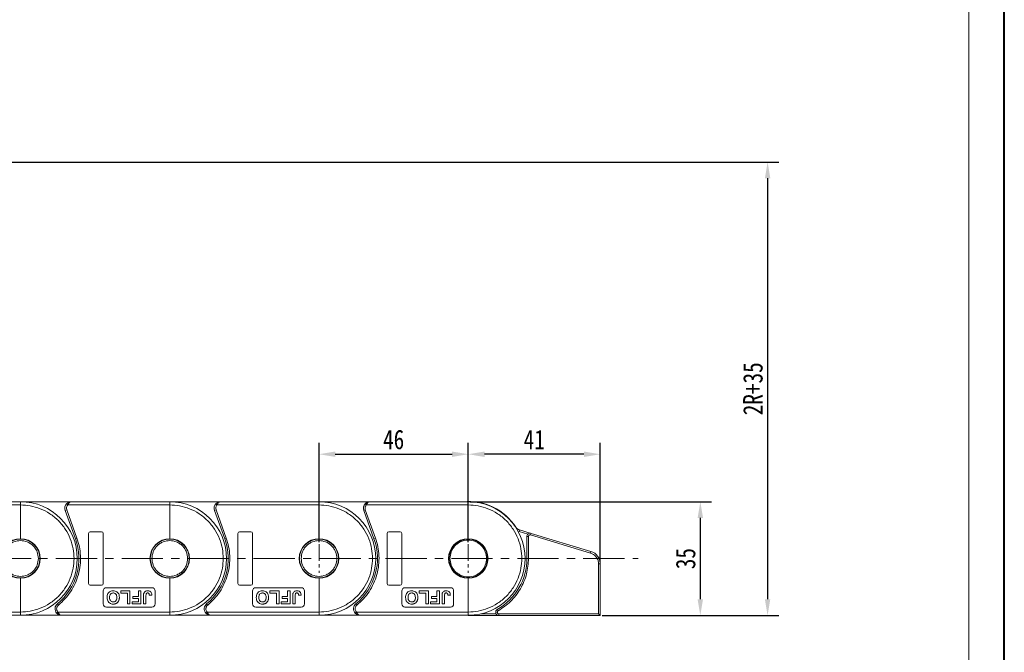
# Model space of a CAD drawing. Header units: millimetres. Extents: x 3199 to 4123, y -210 to 442.
# Tile 32 of 39: x 3818 to 4122, y 52 to 247. Entities that reach past the tile are written whole.
import ezdxf

# ---------------------------------------------------------------- set-up
doc = ezdxf.new("R2010")
doc.units = ezdxf.units.MM
doc.linetypes.add('CENTERX2', pattern=[20.32, 12.7, -2.54, 2.54, -2.54])
doc.styles.get("Standard").update_dxf_attribs({"font": '仿宋_GB2312.ttf', "width": 0.8})
doc.dimstyles.new('副本 ISO-25.1', dxfattribs={"dimtxt": 6, "dimasz": 5, "dimexe": 3.5, "dimexo": 0.625, "dimgap": 1.5, "dimtad": 1, "dimdsep": 46, "dimtxsty": 'Standard', "dimcen": 2.5, "dimadec": 0, "dimazin": 0, "dimtfac": 1, "dimtmove": 0, "dimatfit": 3, "dimfxl": 0, "dimarcsym": 0})

# ---------------------------------------------------------------- blocks, each defined once
blk = doc.blocks.new('*D1998')
at = {"color": 0, "lineweight": -2}
for p, q in [((3910.52, 85.65), (3910.52, 116.29)), ((3956.52, 85.65), (3956.52, 116.29)), ((3915.52, 112.79), (3951.52, 112.79))]:
    blk.add_line(p, q, dxfattribs=at)
at = {"color": 0, "lineweight": 9}
for points in [[(3915.52, 113.62), (3915.52, 111.95), (3910.52, 112.79)], [(3951.52, 113.62), (3951.52, 111.95), (3956.52, 112.79)]]:
    blk.add_solid(points, dxfattribs=at)
at = {"layer": 'Defpoints', "color": 0, "lineweight": 9}
for p in [(3956.52, 112.79), (3910.52, 85.03), (3956.52, 85.03)]:
    blk.add_point(p, dxfattribs=at)
at = {"color": 0, "lineweight": 9, "insert": (3933.52, 117.29), "char_height": 6, "attachment_point": 5}
blk.add_mtext('46', dxfattribs=at)
blk = doc.blocks.new('*D1985')
at = {"color": 0, "lineweight": -2}
for p, q in [((3956.52, 85.65), (3956.52, 116.29)), ((3997.18, 79.6), (3997.18, 116.29)), ((3992.18, 112.79), (3961.52, 112.79))]:
    blk.add_line(p, q, dxfattribs=at)
at = {"color": 0, "lineweight": 9}
for points in [[(3961.52, 113.62), (3961.52, 111.95), (3956.52, 112.79)], [(3992.18, 113.62), (3992.18, 111.95), (3997.18, 112.79)]]:
    blk.add_solid(points, dxfattribs=at)
at = {"layer": 'Defpoints', "color": 0, "lineweight": 9}
for p in [(3956.52, 112.79), (3956.52, 85.03), (3997.18, 78.98)]:
    blk.add_point(p, dxfattribs=at)
at = {"color": 0, "lineweight": 9, "insert": (3976.85, 117.29), "char_height": 6, "attachment_point": 5}
blk.add_mtext('41', dxfattribs=at)
blk = doc.blocks.new('*D1999')
at = {"color": 0, "lineweight": -2}
for p, q in [((3957.14, 98.16), (4031.53, 98.16)), ((4028.03, 93.16), (4028.03, 68.09)), ((3997.8, 63.09), (4031.53, 63.09))]:
    blk.add_line(p, q, dxfattribs=at)
at = {"color": 0, "lineweight": 9}
for points in [[(4027.2, 93.16), (4028.87, 93.16), (4028.03, 98.16)], [(4027.2, 68.09), (4028.87, 68.09), (4028.03, 63.09)]]:
    blk.add_solid(points, dxfattribs=at)
at = {"layer": 'Defpoints', "color": 0, "lineweight": 9}
for p in [(3956.52, 98.16), (3997.18, 63.09), (4028.03, 63.09)]:
    blk.add_point(p, dxfattribs=at)
at = {"color": 0, "lineweight": 9, "insert": (4023.53, 80.62), "char_height": 6, "attachment_point": 5, "rotation": 90}
blk.add_mtext('35', dxfattribs=at)
blk = doc.blocks.new('*D1986')
at = {"color": 0, "lineweight": -2}
for p, q in [((3728.32, 202.85), (4052.27, 202.85)), ((4048.77, 197.85), (4048.77, 68.09)), ((3997.8, 63.09), (4052.27, 63.09))]:
    blk.add_line(p, q, dxfattribs=at)
at = {"color": 0, "lineweight": 9}
for points in [[(4047.93, 197.85), (4049.6, 197.85), (4048.77, 202.85)], [(4047.93, 68.09), (4049.6, 68.09), (4048.77, 63.09)]]:
    blk.add_solid(points, dxfattribs=at)
at = {"layer": 'Defpoints', "color": 0, "lineweight": 9}
for p in [(3727.69, 202.85), (3997.18, 63.09), (4048.77, 63.09)]:
    blk.add_point(p, dxfattribs=at)
at = {"color": 0, "lineweight": 9, "insert": (4044.27, 132.97), "char_height": 6, "attachment_point": 5, "rotation": 90}
blk.add_mtext('2R+35', dxfattribs=at)

msp = doc.modelspace()

# ---------------------------------------------------------------- linework, layer by layer
at = {"color": 7, "lineweight": 40}
msp.add_line((4121.72, -210.452), (4121.72, 441.704), dxfattribs=at)
at = {"color": 7, "lineweight": 13}
msp.add_line((4110.741, -199.473), (4110.741, 430.725), dxfattribs=at)
at = {"color": 7, "linetype": 'Continuous', "lineweight": 15}
for p, q in [((3818.516, 98.157), (3811.015, 98.157)), ((3811.015, 97.157), (3818.516, 97.157)), ((3834.192, 98.157), (3818.516, 98.157)), ((3818.516, 97.157), (3818.516, 86.757)), ((3832.702, 97.49), (3833.074, 97.157)), ((3833.074, 97.157), (3864.516, 97.157)), ((3864.516, 98.157), (3834.192, 98.157)), ((3880.192, 98.157), (3864.516, 98.157)), ((3864.516, 97.157), (3864.516, 86.757)), ((3878.702, 97.49), (3879.074, 97.157)), ((3879.074, 97.157), (3910.516, 97.157)), ((3910.516, 98.157), (3880.192, 98.157)), ((3926.192, 98.157), (3910.516, 98.157)), ((3910.516, 97.157), (3910.516, 86.757)), ((3924.702, 97.49), (3925.074, 97.157)), ((3925.074, 97.157), (3956.516, 97.157)), ((3956.516, 98.157), (3926.192, 98.157)), ((3956.516, 97.157), (3956.516, 86.757)), ((3832.311, 95.479), (3832.781, 95.649)), ((3832.311, 95.479), (3835.452, 86.754)), ((3832.781, 95.649), (3832.692, 96.157)), ((3835.922, 86.924), (3832.781, 95.649)), ((3878.311, 95.479), (3878.781, 95.649)), ((3878.311, 95.479), (3881.452, 86.754)), ((3878.781, 95.649), (3878.692, 96.157)), ((3881.922, 86.924), (3878.781, 95.649)), ((3924.311, 95.479), (3924.781, 95.649)), ((3924.311, 95.479), (3927.452, 86.754)), ((3924.781, 95.649), (3924.692, 96.157)), ((3927.922, 86.924), (3924.781, 95.649)), ((3839.516, 88.407), (3839.516, 72.907)), ((3843.516, 88.907), (3840.016, 88.907)), ((3844.016, 72.907), (3844.016, 88.407)), ((3885.516, 88.407), (3885.516, 72.907)), ((3889.516, 88.907), (3886.016, 88.907)), ((3890.016, 72.907), (3890.016, 88.407)), ((3931.516, 88.407), (3931.516, 72.907)), ((3935.516, 88.907), (3932.016, 88.907)), ((3936.016, 72.907), (3936.016, 88.407)), ((3971.151, 90.252), (3971.209, 90.29)), ((3972.297, 89.477), (3972.152, 88.999)), ((3974.903, 88.168), (3972.152, 88.999)), ((3975.877, 88.396), (3972.297, 89.477)), ((3975.877, 88.396), (3975.732, 87.917)), ((3994.323, 82.824), (3975.877, 88.396)), ((3835.452, 86.754), (3835.922, 86.924)), ((3881.452, 86.754), (3881.922, 86.924)), ((3927.452, 86.754), (3927.922, 86.924)), ((3974.588, 87.439), (3974.588, 80.657)), ((3975.088, 87.439), (3974.588, 87.439)), ((3975.088, 87.439), (3975.088, 80.657)), ((3994.178, 82.346), (3975.732, 87.917)), ((3994.323, 82.824), (3994.178, 82.346)), ((3975.088, 80.657), (3974.588, 80.657)), ((3996.678, 78.98), (3996.678, 63.587)), ((3997.178, 78.98), (3996.678, 78.98)), ((3997.178, 63.087), (3997.178, 78.98)), ((3818.516, 74.557), (3818.516, 64.157)), ((3864.516, 74.557), (3864.516, 64.157)), ((3910.516, 74.557), (3910.516, 64.157)), ((3956.516, 74.557), (3956.516, 64.157)), ((3840.016, 72.407), (3843.516, 72.407)), ((3844.016, 70.657), (3844.016, 66.657)), ((3859.016, 71.657), (3845.016, 71.657)), ((3852.221, 70.657), (3849.401, 70.657)), ((3849.401, 70.657), (3849.401, 69.99)), ((3849.401, 69.99), (3851.452, 69.99)), ((3851.452, 69.99), (3851.452, 66.657)), ((3852.221, 66.657), (3852.221, 70.657)), ((3854.837, 70.657), (3854.837, 68.965)), ((3855.606, 70.657), (3854.837, 70.657)), ((3855.606, 66.657), (3855.606, 70.657)), ((3860.016, 66.657), (3860.016, 70.657)), ((3886.016, 72.407), (3889.516, 72.407)), ((3890.016, 70.657), (3890.016, 66.657)), ((3905.016, 71.657), (3891.016, 71.657)), ((3898.221, 70.657), (3895.401, 70.657)), ((3895.401, 70.657), (3895.401, 69.99)), ((3895.401, 69.99), (3897.452, 69.99)), ((3897.452, 69.99), (3897.452, 66.657)), ((3898.221, 66.657), (3898.221, 70.657)), ((3901.606, 70.657), (3900.837, 70.657)), ((3900.837, 70.657), (3900.837, 68.965)), ((3901.606, 66.657), (3901.606, 70.657)), ((3906.016, 66.657), (3906.016, 70.657)), ((3932.016, 72.407), (3935.516, 72.407)), ((3936.016, 70.657), (3936.016, 66.657)), ((3951.016, 71.657), (3937.016, 71.657)), ((3941.401, 70.657), (3941.401, 69.99)), ((3944.221, 70.657), (3941.401, 70.657)), ((3941.401, 69.99), (3943.452, 69.99)), ((3943.452, 69.99), (3943.452, 66.657)), ((3944.221, 66.657), (3944.221, 70.657)), ((3946.837, 70.657), (3946.837, 68.965)), ((3947.606, 70.657), (3946.837, 70.657)), ((3947.606, 66.657), (3947.606, 70.657)), ((3952.016, 66.657), (3952.016, 70.657)), ((3854.837, 67.323), (3852.888, 67.323)), ((3852.888, 67.323), (3852.888, 66.657)), ((3854.837, 68.965), (3853.144, 68.965)), ((3853.144, 68.965), (3853.144, 68.298)), ((3853.144, 68.298), (3854.837, 68.298)), ((3854.837, 68.298), (3854.837, 67.323)), ((3856.426, 69.178), (3856.426, 66.657)), ((3857.196, 66.657), (3857.196, 69.246)), ((3858.221, 69.323), (3858.99, 69.375)), ((3900.837, 67.323), (3898.888, 67.323)), ((3898.888, 67.323), (3898.888, 66.657)), ((3900.837, 68.965), (3899.144, 68.965)), ((3899.144, 68.965), (3899.144, 68.298)), ((3899.144, 68.298), (3900.837, 68.298)), ((3900.837, 68.298), (3900.837, 67.323)), ((3902.426, 69.178), (3902.426, 66.657)), ((3903.196, 66.657), (3903.196, 69.246)), ((3904.221, 69.323), (3904.99, 69.375)), ((3946.837, 67.323), (3944.888, 67.323)), ((3944.888, 67.323), (3944.888, 66.657)), ((3946.837, 68.965), (3945.144, 68.965)), ((3945.144, 68.965), (3945.144, 68.298)), ((3945.144, 68.298), (3946.837, 68.298)), ((3946.837, 68.298), (3946.837, 67.323)), ((3948.426, 69.178), (3948.426, 66.657)), ((3949.196, 66.657), (3949.196, 69.246)), ((3950.221, 69.323), (3950.99, 69.375)), ((3818.516, 64.157), (3811.01, 64.157)), ((3829.665, 63.823), (3830.037, 64.157)), ((3830.207, 66.319), (3829.891, 66.707)), ((3864.516, 64.157), (3830.037, 64.157)), ((3845.016, 65.657), (3859.016, 65.657)), ((3851.452, 66.657), (3852.221, 66.657)), ((3852.888, 66.657), (3855.606, 66.657)), ((3856.426, 66.657), (3857.196, 66.657)), ((3875.665, 63.823), (3876.037, 64.157)), ((3876.207, 66.319), (3875.891, 66.707)), ((3910.516, 64.157), (3876.037, 64.157)), ((3891.016, 65.657), (3905.016, 65.657)), ((3897.452, 66.657), (3898.221, 66.657)), ((3898.888, 66.657), (3901.606, 66.657)), ((3902.426, 66.657), (3903.196, 66.657)), ((3921.665, 63.823), (3922.037, 64.157)), ((3922.207, 66.319), (3921.891, 66.707)), ((3956.516, 64.157), (3922.037, 64.157)), ((3937.016, 65.657), (3951.016, 65.657)), ((3943.452, 66.657), (3944.221, 66.657)), ((3944.888, 66.657), (3947.606, 66.657)), ((3948.426, 66.657), (3949.196, 66.657)), ((3965.464, 64.956), (3965.712, 64.521)), ((3811.01, 63.157), (3818.516, 63.157)), ((3818.516, 63.157), (3831.155, 63.157)), ((3831.155, 63.157), (3864.516, 63.157)), ((3864.516, 63.157), (3877.155, 63.157)), ((3877.155, 63.157), (3910.516, 63.157)), ((3910.516, 63.157), (3923.155, 63.157)), ((3923.155, 63.157), (3956.516, 63.157)), ((3956.516, 63.087), (3954.952, 63.157)), ((3956.516, 63.087), (3965.959, 63.087)), ((3956.516, 63.087), (3956.516, 63.087)), ((3965.093, 63.587), (3960.373, 63.587)), ((3996.678, 63.587), (3965.959, 63.587)), ((3965.959, 63.087), (3965.959, 63.587)), ((3965.959, 63.087), (3997.178, 63.087)), ((3996.678, 63.587), (3997.178, 63.087))]:
    msp.add_line(p, q, dxfattribs=at)
at = {"color": 1, "linetype": 'CENTERX2', "lineweight": 13, "ltscale": 0.4}
for p, q in [((3910.516, 85.029), (3910.516, 76.285)), ((3956.516, 85.029), (3956.516, 76.285))]:
    msp.add_line(p, q, dxfattribs=at)
at = {"color": 1, "linetype": 'CENTERX2', "lineweight": 13}
msp.add_line((3565.24, 80.657), (4008.838, 80.657), dxfattribs=at)
at = {"color": 7, "linetype": 'Continuous', "lineweight": 15}
for centre, radius in [((3818.516, 80.657), 6), ((3864.516, 80.657), 6), ((3910.516, 80.657), 6), ((3956.516, 80.657), 5.95)]:
    msp.add_circle(centre, radius, dxfattribs=at)
for centre, radius, start, end in [((3818.516, 80.657), 17.5, 270, 90), ((3834.192, 96.157), 2, 138.18969, 199.8008), ((3864.516, 80.657), 17.5, 270, 90), ((3880.192, 96.157), 2, 138.18969, 199.8008), ((3910.516, 80.657), 17.5, 270, 90), ((3926.192, 96.157), 2, 138.18969, 199.8008), ((3956.516, 80.657), 17.57, 33.25109, 95.10784), ((3956.516, 80.657), 17.5, 270, 90), ((3840.016, 88.407), 0.5, 90, 180), ((3843.516, 88.407), 0.5, 0, 90), ((3886.016, 88.407), 0.5, 90, 180), ((3889.516, 88.407), 0.5, 0, 90), ((3932.016, 88.407), 0.5, 90, 180), ((3935.516, 88.407), 0.5, 0, 90), ((3972.872, 91.381), 1.988, 213.25109, 253.19256), ((3975.588, 87.439), 1, 73.19256, 180), ((3818.516, 80.657), 6.1, 90, 270), ((3818.516, 80.657), 6.1, 270, 90), ((3818.516, 80.657), 18, 309.19497, 19.8008), ((3864.516, 80.657), 6.1, 90, 270), ((3864.516, 80.657), 6.1, 270, 90), ((3864.516, 80.657), 18, 309.19497, 19.8008), ((3910.516, 80.657), 6.1, 90, 270), ((3910.516, 80.657), 6.1, 270, 90), ((3910.516, 80.657), 18, 309.19497, 19.8008), ((3956.516, 80.657), 6.1, 90, 270), ((3956.516, 80.657), 6.1, 270, 90), ((3993.162, 78.98), 4.016, 360, 73.19256), ((3956.516, 80.657), 18.072, 299.67916, 0), ((3840.016, 72.907), 0.5, 180, 270), ((3843.516, 72.907), 0.5, 270, 0), ((3886.016, 72.907), 0.5, 180, 270), ((3889.516, 72.907), 0.5, 270, 0), ((3932.016, 72.907), 0.5, 180, 270), ((3935.516, 72.907), 0.5, 270, 0), ((3845.016, 70.657), 1, 90, 180), ((3859.016, 70.657), 1, 0, 90), ((3891.016, 70.657), 1, 90, 180), ((3905.016, 70.657), 1, 0, 90), ((3937.016, 70.657), 1, 90, 180), ((3951.016, 70.657), 1, 0, 90), ((3831.155, 65.157), 2, 129.19497, 221.81031), ((3845.016, 66.657), 1, 180, 270), ((3859.016, 66.657), 1, 270, 0), ((3877.155, 65.157), 2, 129.19497, 221.81031), ((3891.016, 66.657), 1, 180, 270), ((3905.016, 66.657), 1, 270, 0), ((3923.155, 65.157), 2, 129.19497, 221.81031), ((3937.016, 66.657), 1, 180, 270), ((3951.016, 66.657), 1, 270, 0), ((3965.959, 64.087), 1, 119.67916, 270)]:
    msp.add_arc(centre, radius, start, end, dxfattribs=at)
for points, knots in [([(3818.516, 98.157), (3818.516, 98.146), (3818.516, 98.124), (3818.516, 97.951), (3818.516, 97.698), (3818.516, 97.416), (3818.516, 97.231), (3818.516, 97.157)], [0, 0, 0, 0, 0.21469386, 0.42938772, 0.64408158, 0.85877544, 1, 1, 1, 1]), ([(3818.516, 97.157), (3819.522, 97.103), (3821.595, 96.993), (3824.671, 96.075), (3827.628, 94.553), (3830.266, 92.407), (3832.412, 89.769), (3833.934, 86.811), (3834.852, 83.736), (3834.963, 81.663), (3835.016, 80.657)], [0, 0, 0, 0, 0.11651603, 0.24001133, 0.36864081, 0.5, 0.63135919, 0.75998867, 0.88348397, 1, 1, 1, 1]), ([(3832.702, 97.49), (3832.796, 97.584), (3833.006, 97.791), (3833.504, 98.078), (3833.923, 98.126), (3834.192, 98.157)], [0, 0, 0, 0, 0.2270634, 0.5015869, 1, 1, 1, 1]), ([(3834.192, 98.157), (3834.086, 98.144), (3833.875, 98.118), (3833.565, 97.906), (3833.286, 97.58), (3833.142, 97.292), (3833.074, 97.157)], [0, 0, 0, 0, 0.2511309, 0.5018046, 0.7656407, 1, 1, 1, 1]), ([(3864.516, 98.157), (3864.516, 98.146), (3864.516, 98.124), (3864.516, 97.951), (3864.516, 97.698), (3864.516, 97.416), (3864.516, 97.231), (3864.516, 97.157)], [0, 0, 0, 0, 0.21469386, 0.42938772, 0.64408158, 0.85877544, 1, 1, 1, 1]), ([(3864.516, 97.157), (3865.522, 97.103), (3867.595, 96.993), (3870.671, 96.075), (3873.628, 94.553), (3876.266, 92.407), (3878.412, 89.769), (3879.934, 86.811), (3880.852, 83.736), (3880.963, 81.663), (3881.016, 80.657)], [0, 0, 0, 0, 0.116516, 0.2400113, 0.3686408, 0.5, 0.6313592, 0.7599887, 0.883484, 1, 1, 1, 1]), ([(3878.702, 97.49), (3878.796, 97.584), (3879.006, 97.791), (3879.504, 98.078), (3879.923, 98.126), (3880.192, 98.157)], [0, 0, 0, 0, 0.2270634, 0.5015869, 1, 1, 1, 1]), ([(3880.192, 98.157), (3880.086, 98.144), (3879.875, 98.118), (3879.565, 97.906), (3879.286, 97.58), (3879.142, 97.292), (3879.074, 97.157)], [0, 0, 0, 0, 0.2511309, 0.5018046, 0.7656407, 1, 1, 1, 1]), ([(3910.516, 98.157), (3910.516, 98.146), (3910.516, 98.124), (3910.516, 97.951), (3910.516, 97.698), (3910.516, 97.416), (3910.516, 97.231), (3910.516, 97.157)], [0, 0, 0, 0, 0.21469386, 0.42938772, 0.64408158, 0.85877544, 1, 1, 1, 1]), ([(3910.516, 97.157), (3911.522, 97.103), (3913.595, 96.993), (3916.671, 96.075), (3919.628, 94.553), (3922.266, 92.407), (3924.412, 89.769), (3925.934, 86.811), (3926.852, 83.736), (3926.963, 81.663), (3927.016, 80.657)], [0, 0, 0, 0, 0.116516, 0.2400113, 0.3686408, 0.5, 0.6313592, 0.7599887, 0.883484, 1, 1, 1, 1]), ([(3924.702, 97.49), (3924.796, 97.584), (3925.006, 97.791), (3925.504, 98.078), (3925.923, 98.126), (3926.192, 98.157)], [0, 0, 0, 0, 0.2270634, 0.5015869, 1, 1, 1, 1]), ([(3926.192, 98.157), (3926.086, 98.144), (3925.875, 98.118), (3925.565, 97.906), (3925.286, 97.58), (3925.142, 97.292), (3925.074, 97.157)], [0, 0, 0, 0, 0.2511309, 0.5018046, 0.7656407, 1, 1, 1, 1]), ([(3956.516, 98.157), (3956.516, 98.146), (3956.516, 98.124), (3956.516, 97.951), (3956.516, 97.698), (3956.516, 97.416), (3956.516, 97.231), (3956.516, 97.157)], [0, 0, 0, 0, 0.21469386, 0.42938772, 0.64408158, 0.85877544, 1, 1, 1, 1]), ([(3956.516, 97.157), (3957.522, 97.103), (3959.595, 96.993), (3962.671, 96.075), (3965.628, 94.553), (3968.266, 92.407), (3970.412, 89.769), (3971.934, 86.811), (3972.852, 83.736), (3972.963, 81.663), (3973.016, 80.657)], [0, 0, 0, 0, 0.116516, 0.2400113, 0.3686408, 0.5, 0.6313592, 0.7599887, 0.883484, 1, 1, 1, 1]), ([(3813.016, 80.657), (3813.09, 81.349), (3813.203, 82.413), (3813.888, 83.694), (3814.598, 84.574), (3815.479, 85.288), (3816.76, 85.952), (3818.516, 86.29), (3820.272, 85.952), (3821.553, 85.288), (3822.434, 84.574), (3823.144, 83.694), (3823.83, 82.413), (3823.943, 81.349), (3824.016, 80.657)], [0, 0, 0, 0, 0.1197284, 0.1841803, 0.25, 0.3158197, 0.3802716, 0.5, 0.6197284, 0.6841803, 0.75, 0.8158197, 0.8802716, 1, 1, 1, 1]), ([(3830.207, 66.319), (3830.888, 66.925), (3832.275, 68.158), (3834, 70.406), (3835.413, 72.934), (3836.418, 75.692), (3836.977, 78.573), (3837.068, 81.467), (3836.747, 84.283), (3836.194, 86.054), (3835.922, 86.924)], [0, 0, 0, 0, 0.1197899, 0.2439368, 0.3711682, 0.5, 0.6288318, 0.7560632, 0.8802101, 1, 1, 1, 1]), ([(3859.016, 80.657), (3859.09, 81.349), (3859.203, 82.413), (3859.888, 83.694), (3860.598, 84.574), (3861.479, 85.288), (3862.76, 85.952), (3864.516, 86.29), (3866.272, 85.952), (3867.553, 85.288), (3868.434, 84.574), (3869.144, 83.694), (3869.83, 82.413), (3869.943, 81.349), (3870.016, 80.657)], [0, 0, 0, 0, 0.1197284, 0.1841803, 0.25, 0.3158197, 0.3802716, 0.5, 0.6197284, 0.6841803, 0.75, 0.8158197, 0.8802716, 1, 1, 1, 1]), ([(3876.207, 66.319), (3876.888, 66.925), (3878.275, 68.158), (3880, 70.406), (3881.413, 72.934), (3882.418, 75.692), (3882.977, 78.573), (3883.068, 81.467), (3882.747, 84.283), (3882.194, 86.054), (3881.922, 86.924)], [0, 0, 0, 0, 0.1197899, 0.2439368, 0.3711682, 0.5, 0.6288318, 0.7560632, 0.8802101, 1, 1, 1, 1]), ([(3905.016, 80.657), (3905.09, 81.349), (3905.203, 82.413), (3905.888, 83.694), (3906.598, 84.574), (3907.479, 85.288), (3908.76, 85.952), (3910.516, 86.29), (3912.272, 85.952), (3913.553, 85.288), (3914.434, 84.574), (3915.144, 83.694), (3915.83, 82.413), (3915.943, 81.349), (3916.016, 80.657)], [0, 0, 0, 0, 0.1197284, 0.1841803, 0.25, 0.3158197, 0.3802716, 0.5, 0.6197284, 0.6841803, 0.75, 0.8158197, 0.8802716, 1, 1, 1, 1]), ([(3922.207, 66.319), (3922.888, 66.925), (3924.275, 68.158), (3926, 70.406), (3927.413, 72.934), (3928.418, 75.692), (3928.977, 78.573), (3929.068, 81.467), (3928.747, 84.283), (3928.194, 86.054), (3927.922, 86.924)], [0, 0, 0, 0, 0.1197899, 0.2439368, 0.3711682, 0.5, 0.6288318, 0.7560632, 0.8802101, 1, 1, 1, 1]), ([(3950.866, 80.657), (3950.942, 81.368), (3951.058, 82.461), (3951.762, 83.777), (3952.491, 84.681), (3953.397, 85.414), (3954.712, 86.097), (3956.516, 86.443), (3958.32, 86.097), (3959.636, 85.414), (3960.541, 84.681), (3961.27, 83.777), (3961.975, 82.461), (3962.091, 81.368), (3962.166, 80.657)], [0, 0, 0, 0, 0.1197284, 0.1841803, 0.25, 0.3158197, 0.3802716, 0.5, 0.6197284, 0.6841803, 0.75, 0.8158197, 0.8802716, 1, 1, 1, 1]), ([(3975.088, 87.439), (3975.09, 87.478), (3975.095, 87.555), (3975.138, 87.666), (3975.201, 87.764), (3975.287, 87.844), (3975.389, 87.903), (3975.501, 87.935), (3975.619, 87.944), (3975.695, 87.926), (3975.732, 87.917)], [0, 0, 0, 0, 0.1251461, 0.250008, 0.3752976, 0.5000083, 0.6252976, 0.750008, 0.8751467, 1, 1, 1, 1]), ([(3994.178, 82.346), (3994.518, 82.209), (3995.215, 81.927), (3996.03, 81.11), (3996.577, 80.094), (3996.645, 79.345), (3996.678, 78.98)], [0, 0, 0, 0, 0.2435155, 0.5, 0.7564845, 1, 1, 1, 1]), ([(3824.016, 80.657), (3823.943, 79.965), (3823.83, 78.901), (3823.144, 77.62), (3822.434, 76.74), (3821.553, 76.026), (3820.272, 75.361), (3818.516, 75.024), (3816.76, 75.361), (3815.479, 76.026), (3814.598, 76.74), (3813.888, 77.62), (3813.203, 78.901), (3813.09, 79.965), (3813.016, 80.657)], [0, 0, 0, 0, 0.1197284, 0.1841803, 0.25, 0.3158197, 0.3802716, 0.5, 0.6197284, 0.6841803, 0.75, 0.8158197, 0.8802716, 1, 1, 1, 1]), ([(3835.016, 80.657), (3834.963, 79.65), (3834.852, 77.577), (3833.934, 74.502), (3832.412, 71.545), (3830.266, 68.907), (3827.628, 66.761), (3824.671, 65.239), (3821.595, 64.321), (3819.522, 64.21), (3818.516, 64.157)], [0, 0, 0, 0, 0.116516, 0.2400113, 0.3686408, 0.5, 0.6313592, 0.7599887, 0.883484, 1, 1, 1, 1]), ([(3870.016, 80.657), (3869.943, 79.965), (3869.83, 78.901), (3869.144, 77.62), (3868.434, 76.74), (3867.553, 76.026), (3866.272, 75.361), (3864.516, 75.024), (3862.76, 75.361), (3861.479, 76.026), (3860.598, 76.74), (3859.888, 77.62), (3859.203, 78.901), (3859.09, 79.965), (3859.016, 80.657)], [0, 0, 0, 0, 0.1197284, 0.1841803, 0.25, 0.3158197, 0.3802716, 0.5, 0.6197284, 0.6841803, 0.75, 0.8158197, 0.8802716, 1, 1, 1, 1]), ([(3881.016, 80.657), (3880.963, 79.65), (3880.852, 77.577), (3879.934, 74.502), (3878.412, 71.545), (3876.266, 68.907), (3873.628, 66.761), (3870.671, 65.239), (3867.595, 64.321), (3865.522, 64.21), (3864.516, 64.157)], [0, 0, 0, 0, 0.116516, 0.2400113, 0.3686408, 0.5, 0.6313592, 0.7599887, 0.883484, 1, 1, 1, 1]), ([(3916.016, 80.657), (3915.943, 79.965), (3915.83, 78.901), (3915.144, 77.62), (3914.434, 76.74), (3913.553, 76.026), (3912.272, 75.361), (3910.516, 75.024), (3908.76, 75.361), (3907.479, 76.026), (3906.598, 76.74), (3905.888, 77.62), (3905.203, 78.901), (3905.09, 79.965), (3905.016, 80.657)], [0, 0, 0, 0, 0.1197284, 0.1841803, 0.25, 0.3158197, 0.3802716, 0.5, 0.6197284, 0.6841803, 0.75, 0.8158197, 0.8802716, 1, 1, 1, 1]), ([(3927.016, 80.657), (3926.963, 79.65), (3926.852, 77.577), (3925.934, 74.502), (3924.412, 71.545), (3922.266, 68.907), (3919.628, 66.761), (3916.671, 65.239), (3913.595, 64.321), (3911.522, 64.21), (3910.516, 64.157)], [0, 0, 0, 0, 0.116516, 0.2400113, 0.3686408, 0.5, 0.6313592, 0.7599887, 0.883484, 1, 1, 1, 1]), ([(3962.166, 80.657), (3962.091, 79.946), (3961.975, 78.853), (3961.27, 77.537), (3960.541, 76.633), (3959.636, 75.899), (3958.32, 75.217), (3956.516, 74.87), (3954.712, 75.217), (3953.397, 75.899), (3952.491, 76.633), (3951.762, 77.537), (3951.058, 78.853), (3950.942, 79.946), (3950.866, 80.657)], [0, 0, 0, 0, 0.1197284, 0.1841803, 0.25, 0.3158197, 0.3802716, 0.5, 0.6197284, 0.6841803, 0.75, 0.8158197, 0.8802716, 1, 1, 1, 1]), ([(3973.016, 80.657), (3972.963, 79.65), (3972.852, 77.577), (3971.934, 74.502), (3970.412, 71.545), (3968.266, 68.907), (3965.628, 66.761), (3962.671, 65.239), (3959.595, 64.321), (3957.522, 64.21), (3956.516, 64.157)], [0, 0, 0, 0, 0.116516, 0.2400113, 0.3686408, 0.5, 0.6313592, 0.7599887, 0.883484, 1, 1, 1, 1]), ([(3975.088, 80.657), (3974.968, 79.055), (3974.724, 75.795), (3972.743, 71.227), (3969.756, 67.245), (3967.044, 65.419), (3965.712, 64.521)], [0, 0, 0, 0, 0.2456199, 0.5, 0.7543801, 1, 1, 1, 1]), ([(3845.196, 68.662), (3845.205, 68.864), (3845.224, 69.267), (3845.44, 69.867), (3845.849, 70.349), (3846.393, 70.635), (3846.815, 70.702), (3847.045, 70.707), (3847.087, 70.708)], [0, 0, 0, 0, 0.1916319, 0.3847476, 0.5975386, 0.7794336, 0.9598804, 1, 1, 1, 1]), ([(3847.089, 70.041), (3846.937, 70.027), (3846.647, 69.998), (3846.305, 69.752), (3846.072, 69.406), (3845.977, 69.024), (3845.968, 68.755), (3845.965, 68.643)], [0, 0, 0, 0, 0.2230139, 0.4267154, 0.5997431, 0.8344997, 1, 1, 1, 1]), ([(3847.087, 70.708), (3847.289, 70.696), (3847.695, 70.671), (3848.25, 70.41), (3848.665, 69.987), (3848.946, 69.396), (3848.974, 68.944), (3848.99, 68.681)], [0, 0, 0, 0, 0.19237581, 0.386627, 0.57092084, 0.74991815, 1, 1, 1, 1]), ([(3848.221, 68.654), (3848.21, 68.857), (3848.192, 69.19), (3847.993, 69.615), (3847.713, 69.884), (3847.391, 70.025), (3847.179, 70.036), (3847.089, 70.041)], [0, 0, 0, 0, 0.3000791, 0.4915074, 0.6839278, 0.8668961, 1, 1, 1, 1]), ([(3856.426, 69.178), (3856.427, 69.228), (3856.428, 69.329), (3856.434, 69.467), (3856.444, 69.594), (3856.461, 69.71), (3856.48, 69.826), (3856.502, 69.901), (3856.514, 69.939)], [0, 0, 0, 0, 0.1952531, 0.3906374, 0.5418335, 0.6933807, 0.846202, 1, 1, 1, 1]), ([(3856.514, 69.939), (3856.568, 70.058), (3856.677, 70.298), (3856.984, 70.55), (3857.355, 70.69), (3857.617, 70.702), (3857.755, 70.708)], [0, 0, 0, 0, 0.2494052, 0.4997794, 0.737005, 1, 1, 1, 1]), ([(3857.705, 70.041), (3857.637, 70.038), (3857.527, 70.032), (3857.386, 69.968), (3857.289, 69.873), (3857.2, 69.627), (3857.198, 69.412), (3857.196, 69.246)], [0, 0, 0, 0, 0.1847697, 0.2997212, 0.415218, 0.5481969, 1, 1, 1, 1]), ([(3858.117, 69.821), (3858.099, 69.847), (3858.064, 69.899), (3857.995, 69.96), (3857.915, 70.004), (3857.84, 70.029), (3857.769, 70.04), (3857.726, 70.041), (3857.705, 70.041)], [0, 0, 0, 0, 0.1899344, 0.3858392, 0.560405, 0.7421212, 0.8701806, 1, 1, 1, 1]), ([(3857.755, 70.708), (3857.961, 70.691), (3858.281, 70.665), (3858.646, 70.42), (3858.869, 70.115), (3858.976, 69.749), (3858.986, 69.488), (3858.99, 69.375)], [0, 0, 0, 0, 0.2947537, 0.4575977, 0.6204456, 0.836095, 1, 1, 1, 1]), ([(3858.221, 69.323), (3858.22, 69.348), (3858.218, 69.398), (3858.211, 69.473), (3858.202, 69.548), (3858.187, 69.631), (3858.165, 69.725), (3858.133, 69.789), (3858.117, 69.821)], [0, 0, 0, 0, 0.146273, 0.2926484, 0.4389475, 0.5855844, 0.7903219, 1, 1, 1, 1]), ([(3891.196, 68.662), (3891.205, 68.864), (3891.224, 69.267), (3891.44, 69.867), (3891.849, 70.349), (3892.393, 70.635), (3892.815, 70.702), (3893.045, 70.707), (3893.087, 70.708)], [0, 0, 0, 0, 0.1916319, 0.3847476, 0.5975386, 0.7794336, 0.9598804, 1, 1, 1, 1]), ([(3893.089, 70.041), (3892.937, 70.027), (3892.647, 69.998), (3892.305, 69.752), (3892.072, 69.406), (3891.977, 69.024), (3891.968, 68.755), (3891.965, 68.643)], [0, 0, 0, 0, 0.2230139, 0.4267154, 0.5997431, 0.8344997, 1, 1, 1, 1]), ([(3893.087, 70.708), (3893.289, 70.696), (3893.695, 70.671), (3894.25, 70.41), (3894.665, 69.987), (3894.946, 69.396), (3894.974, 68.944), (3894.99, 68.681)], [0, 0, 0, 0, 0.19237581, 0.386627, 0.57092084, 0.74991815, 1, 1, 1, 1]), ([(3894.221, 68.654), (3894.21, 68.857), (3894.192, 69.19), (3893.993, 69.615), (3893.713, 69.884), (3893.391, 70.025), (3893.179, 70.036), (3893.089, 70.041)], [0, 0, 0, 0, 0.3000791, 0.4915074, 0.6839278, 0.8668961, 1, 1, 1, 1]), ([(3902.426, 69.178), (3902.427, 69.228), (3902.428, 69.329), (3902.434, 69.467), (3902.444, 69.594), (3902.461, 69.71), (3902.48, 69.826), (3902.502, 69.901), (3902.514, 69.939)], [0, 0, 0, 0, 0.1952531, 0.3906374, 0.5418335, 0.6933807, 0.846202, 1, 1, 1, 1]), ([(3902.514, 69.939), (3902.568, 70.058), (3902.677, 70.298), (3902.984, 70.55), (3903.355, 70.69), (3903.617, 70.702), (3903.755, 70.708)], [0, 0, 0, 0, 0.2494052, 0.4997794, 0.737005, 1, 1, 1, 1]), ([(3903.705, 70.041), (3903.637, 70.038), (3903.527, 70.032), (3903.386, 69.968), (3903.289, 69.873), (3903.2, 69.627), (3903.198, 69.412), (3903.196, 69.246)], [0, 0, 0, 0, 0.1847697, 0.2997212, 0.415218, 0.5481969, 1, 1, 1, 1]), ([(3904.117, 69.821), (3904.099, 69.847), (3904.064, 69.899), (3903.995, 69.96), (3903.915, 70.004), (3903.84, 70.029), (3903.769, 70.04), (3903.726, 70.041), (3903.705, 70.041)], [0, 0, 0, 0, 0.1899344, 0.3858392, 0.560405, 0.7421212, 0.8701806, 1, 1, 1, 1]), ([(3903.755, 70.708), (3903.961, 70.691), (3904.281, 70.665), (3904.646, 70.42), (3904.869, 70.115), (3904.976, 69.749), (3904.986, 69.488), (3904.99, 69.375)], [0, 0, 0, 0, 0.2947537, 0.4575977, 0.6204456, 0.836095, 1, 1, 1, 1]), ([(3904.221, 69.323), (3904.22, 69.348), (3904.218, 69.398), (3904.211, 69.473), (3904.202, 69.548), (3904.187, 69.631), (3904.165, 69.725), (3904.133, 69.789), (3904.117, 69.821)], [0, 0, 0, 0, 0.146273, 0.2926484, 0.4389475, 0.5855844, 0.7903219, 1, 1, 1, 1]), ([(3937.196, 68.662), (3937.205, 68.864), (3937.224, 69.267), (3937.44, 69.867), (3937.849, 70.349), (3938.393, 70.635), (3938.815, 70.702), (3939.045, 70.707), (3939.087, 70.708)], [0, 0, 0, 0, 0.1916319, 0.3847476, 0.5975386, 0.7794336, 0.9598804, 1, 1, 1, 1]), ([(3939.089, 70.041), (3938.937, 70.027), (3938.647, 69.998), (3938.305, 69.752), (3938.072, 69.406), (3937.977, 69.024), (3937.968, 68.755), (3937.965, 68.643)], [0, 0, 0, 0, 0.2230139, 0.4267154, 0.5997431, 0.8344997, 1, 1, 1, 1]), ([(3939.087, 70.708), (3939.289, 70.696), (3939.695, 70.671), (3940.25, 70.41), (3940.665, 69.987), (3940.946, 69.396), (3940.974, 68.944), (3940.99, 68.681)], [0, 0, 0, 0, 0.19237581, 0.386627, 0.57092084, 0.74991815, 1, 1, 1, 1]), ([(3940.221, 68.654), (3940.21, 68.857), (3940.192, 69.19), (3939.993, 69.615), (3939.713, 69.884), (3939.391, 70.025), (3939.179, 70.036), (3939.089, 70.041)], [0, 0, 0, 0, 0.3000791, 0.4915074, 0.6839278, 0.8668961, 1, 1, 1, 1]), ([(3948.426, 69.178), (3948.427, 69.228), (3948.428, 69.329), (3948.434, 69.467), (3948.444, 69.594), (3948.461, 69.71), (3948.48, 69.826), (3948.502, 69.901), (3948.514, 69.939)], [0, 0, 0, 0, 0.1952531, 0.3906374, 0.5418335, 0.6933807, 0.846202, 1, 1, 1, 1]), ([(3948.514, 69.939), (3948.568, 70.058), (3948.677, 70.298), (3948.984, 70.55), (3949.355, 70.69), (3949.617, 70.702), (3949.755, 70.708)], [0, 0, 0, 0, 0.2494052, 0.4997794, 0.737005, 1, 1, 1, 1]), ([(3949.705, 70.041), (3949.637, 70.038), (3949.527, 70.032), (3949.386, 69.968), (3949.289, 69.873), (3949.2, 69.627), (3949.198, 69.412), (3949.196, 69.246)], [0, 0, 0, 0, 0.1847697, 0.2997212, 0.415218, 0.5481969, 1, 1, 1, 1]), ([(3950.117, 69.821), (3950.099, 69.847), (3950.064, 69.899), (3949.995, 69.96), (3949.915, 70.004), (3949.84, 70.029), (3949.769, 70.04), (3949.726, 70.041), (3949.705, 70.041)], [0, 0, 0, 0, 0.1899344, 0.3858392, 0.560405, 0.7421212, 0.8701806, 1, 1, 1, 1]), ([(3949.755, 70.708), (3949.961, 70.691), (3950.281, 70.665), (3950.646, 70.42), (3950.869, 70.115), (3950.976, 69.749), (3950.986, 69.488), (3950.99, 69.375)], [0, 0, 0, 0, 0.2947537, 0.4575977, 0.6204456, 0.836095, 1, 1, 1, 1]), ([(3950.221, 69.323), (3950.22, 69.348), (3950.218, 69.398), (3950.211, 69.473), (3950.202, 69.548), (3950.187, 69.631), (3950.165, 69.725), (3950.133, 69.789), (3950.117, 69.821)], [0, 0, 0, 0, 0.146273, 0.2926484, 0.4389475, 0.5855844, 0.7903219, 1, 1, 1, 1]), ([(3847.099, 66.606), (3846.897, 66.618), (3846.49, 66.643), (3845.937, 66.91), (3845.52, 67.337), (3845.239, 67.938), (3845.212, 68.397), (3845.196, 68.662)], [0, 0, 0, 0, 0.1909513, 0.3838062, 0.5672016, 0.7491578, 1, 1, 1, 1]), ([(3845.965, 68.643), (3845.975, 68.44), (3845.991, 68.114), (3846.178, 67.695), (3846.439, 67.437), (3846.76, 67.293), (3846.981, 67.279), (3847.089, 67.272)], [0, 0, 0, 0, 0.3011498, 0.4855558, 0.6711527, 0.8384642, 1, 1, 1, 1]), ([(3847.089, 67.272), (3847.23, 67.283), (3847.485, 67.303), (3847.809, 67.495), (3848.052, 67.774), (3848.2, 68.177), (3848.214, 68.485), (3848.221, 68.654)], [0, 0, 0, 0, 0.2069211, 0.3755229, 0.5441183, 0.7482179, 1, 1, 1, 1]), ([(3847.942, 66.763), (3847.895, 66.744), (3847.802, 66.706), (3847.66, 66.668), (3847.52, 66.638), (3847.381, 66.619), (3847.24, 66.607), (3847.146, 66.606), (3847.099, 66.606)], [0, 0, 0, 0, 0.1738242, 0.3487526, 0.5099894, 0.6719466, 0.8356798, 1, 1, 1, 1]), ([(3848.812, 67.664), (3848.767, 67.574), (3848.677, 67.392), (3848.516, 67.189), (3848.368, 67.037), (3848.239, 66.931), (3848.098, 66.835), (3847.994, 66.787), (3847.942, 66.763)], [0, 0, 0, 0, 0.2345767, 0.4746163, 0.6023936, 0.7313657, 0.8647119, 1, 1, 1, 1]), ([(3848.99, 68.681), (3848.99, 68.631), (3848.99, 68.531), (3848.979, 68.381), (3848.964, 68.231), (3848.935, 68.061), (3848.892, 67.869), (3848.839, 67.733), (3848.812, 67.664)], [0, 0, 0, 0, 0.1443329, 0.2888961, 0.4332599, 0.5780731, 0.7877955, 1, 1, 1, 1]), ([(3893.099, 66.606), (3892.897, 66.618), (3892.49, 66.643), (3891.937, 66.91), (3891.52, 67.337), (3891.239, 67.938), (3891.212, 68.397), (3891.196, 68.662)], [0, 0, 0, 0, 0.1909513, 0.3838062, 0.5672016, 0.7491578, 1, 1, 1, 1]), ([(3891.965, 68.643), (3891.975, 68.44), (3891.991, 68.114), (3892.178, 67.695), (3892.439, 67.437), (3892.76, 67.293), (3892.981, 67.279), (3893.089, 67.272)], [0, 0, 0, 0, 0.3011498, 0.4855558, 0.6711527, 0.8384642, 1, 1, 1, 1]), ([(3893.089, 67.272), (3893.23, 67.283), (3893.485, 67.303), (3893.809, 67.495), (3894.052, 67.774), (3894.2, 68.177), (3894.214, 68.485), (3894.221, 68.654)], [0, 0, 0, 0, 0.2069211, 0.3755229, 0.5441183, 0.7482179, 1, 1, 1, 1]), ([(3893.942, 66.763), (3893.895, 66.744), (3893.802, 66.706), (3893.66, 66.668), (3893.52, 66.638), (3893.381, 66.619), (3893.24, 66.607), (3893.146, 66.606), (3893.099, 66.606)], [0, 0, 0, 0, 0.1738242, 0.3487526, 0.5099894, 0.6719466, 0.8356798, 1, 1, 1, 1]), ([(3894.812, 67.664), (3894.767, 67.574), (3894.677, 67.392), (3894.516, 67.189), (3894.368, 67.037), (3894.239, 66.931), (3894.098, 66.835), (3893.994, 66.787), (3893.942, 66.763)], [0, 0, 0, 0, 0.2345767, 0.4746163, 0.6023936, 0.7313657, 0.8647119, 1, 1, 1, 1]), ([(3894.99, 68.681), (3894.99, 68.631), (3894.99, 68.531), (3894.979, 68.381), (3894.964, 68.231), (3894.935, 68.061), (3894.892, 67.869), (3894.839, 67.733), (3894.812, 67.664)], [0, 0, 0, 0, 0.1443329, 0.2888961, 0.4332599, 0.5780731, 0.7877955, 1, 1, 1, 1]), ([(3939.099, 66.606), (3938.897, 66.618), (3938.49, 66.643), (3937.937, 66.91), (3937.52, 67.337), (3937.239, 67.938), (3937.212, 68.397), (3937.196, 68.662)], [0, 0, 0, 0, 0.1909513, 0.3838062, 0.5672016, 0.7491578, 1, 1, 1, 1]), ([(3937.965, 68.643), (3937.975, 68.44), (3937.991, 68.114), (3938.178, 67.695), (3938.439, 67.437), (3938.76, 67.293), (3938.981, 67.279), (3939.089, 67.272)], [0, 0, 0, 0, 0.3011498, 0.4855558, 0.6711527, 0.8384642, 1, 1, 1, 1]), ([(3939.089, 67.272), (3939.23, 67.283), (3939.485, 67.303), (3939.809, 67.495), (3940.052, 67.774), (3940.2, 68.177), (3940.214, 68.485), (3940.221, 68.654)], [0, 0, 0, 0, 0.2069211, 0.3755229, 0.5441183, 0.7482179, 1, 1, 1, 1]), ([(3939.942, 66.763), (3939.895, 66.744), (3939.802, 66.706), (3939.66, 66.668), (3939.52, 66.638), (3939.381, 66.619), (3939.24, 66.607), (3939.146, 66.606), (3939.099, 66.606)], [0, 0, 0, 0, 0.1738242, 0.3487526, 0.5099894, 0.6719466, 0.8356798, 1, 1, 1, 1]), ([(3940.812, 67.664), (3940.767, 67.574), (3940.677, 67.392), (3940.516, 67.189), (3940.368, 67.037), (3940.239, 66.931), (3940.098, 66.835), (3939.994, 66.787), (3939.942, 66.763)], [0, 0, 0, 0, 0.2345767, 0.4746163, 0.6023936, 0.7313657, 0.8647119, 1, 1, 1, 1]), ([(3940.99, 68.681), (3940.99, 68.631), (3940.99, 68.531), (3940.979, 68.381), (3940.964, 68.231), (3940.935, 68.061), (3940.892, 67.869), (3940.839, 67.733), (3940.812, 67.664)], [0, 0, 0, 0, 0.1443329, 0.2888961, 0.4332599, 0.5780731, 0.7877955, 1, 1, 1, 1]), ([(3818.516, 64.157), (3818.516, 64.044), (3818.516, 63.82), (3818.516, 63.52), (3818.516, 63.294), (3818.516, 63.174), (3818.516, 63.162), (3818.516, 63.157)], [0, 0, 0, 0, 0.2146939, 0.4293877, 0.6440816, 0.8587754, 1, 1, 1, 1]), ([(3829.655, 65.157), (3829.662, 65.268), (3829.676, 65.49), (3829.791, 65.805), (3829.962, 66.093), (3830.126, 66.244), (3830.207, 66.319)], [0, 0, 0, 0, 0.2498972, 0.4999949, 0.7498974, 1, 1, 1, 1]), ([(3831.155, 63.157), (3830.886, 63.188), (3830.468, 63.235), (3829.969, 63.523), (3829.759, 63.73), (3829.665, 63.823)], [0, 0, 0, 0, 0.4984129, 0.772928, 1, 1, 1, 1]), ([(3830.037, 64.157), (3830.105, 64.021), (3830.249, 63.734), (3830.528, 63.408), (3830.837, 63.196), (3831.049, 63.17), (3831.155, 63.157)], [0, 0, 0, 0, 0.2343588, 0.4982155, 0.7484812, 1, 1, 1, 1]), ([(3864.516, 64.157), (3864.516, 64.044), (3864.516, 63.82), (3864.516, 63.52), (3864.516, 63.294), (3864.516, 63.174), (3864.516, 63.162), (3864.516, 63.157)], [0, 0, 0, 0, 0.2146939, 0.4293877, 0.6440816, 0.8587754, 1, 1, 1, 1]), ([(3875.655, 65.157), (3875.662, 65.268), (3875.676, 65.49), (3875.791, 65.805), (3875.962, 66.093), (3876.126, 66.244), (3876.207, 66.319)], [0, 0, 0, 0, 0.2498972, 0.4999949, 0.7498974, 1, 1, 1, 1]), ([(3877.155, 63.157), (3876.886, 63.188), (3876.468, 63.235), (3875.969, 63.523), (3875.759, 63.73), (3875.665, 63.823)], [0, 0, 0, 0, 0.4984129, 0.772928, 1, 1, 1, 1]), ([(3876.037, 64.157), (3876.105, 64.021), (3876.249, 63.734), (3876.528, 63.408), (3876.837, 63.196), (3877.049, 63.17), (3877.155, 63.157)], [0, 0, 0, 0, 0.23435876, 0.49821551, 0.74848117, 1, 1, 1, 1]), ([(3910.516, 64.157), (3910.516, 64.044), (3910.516, 63.82), (3910.516, 63.52), (3910.516, 63.294), (3910.516, 63.174), (3910.516, 63.162), (3910.516, 63.157)], [0, 0, 0, 0, 0.2146939, 0.4293877, 0.6440816, 0.8587754, 1, 1, 1, 1]), ([(3921.655, 65.157), (3921.662, 65.268), (3921.676, 65.49), (3921.791, 65.805), (3921.962, 66.093), (3922.126, 66.244), (3922.207, 66.319)], [0, 0, 0, 0, 0.24989724, 0.49999491, 0.74989739, 1, 1, 1, 1]), ([(3923.155, 63.157), (3922.886, 63.188), (3922.468, 63.235), (3921.969, 63.523), (3921.759, 63.73), (3921.665, 63.823)], [0, 0, 0, 0, 0.49841293, 0.77292805, 1, 1, 1, 1]), ([(3922.037, 64.157), (3922.105, 64.021), (3922.249, 63.734), (3922.528, 63.408), (3922.837, 63.196), (3923.049, 63.17), (3923.155, 63.157)], [0, 0, 0, 0, 0.2343588, 0.4982155, 0.7484812, 1, 1, 1, 1]), ([(3956.516, 64.157), (3956.516, 64.044), (3956.516, 63.82), (3956.516, 63.52), (3956.516, 63.294), (3956.516, 63.174), (3956.516, 63.162), (3956.516, 63.157)], [0, 0, 0, 0, 0.2146939, 0.4293877, 0.6440816, 0.8587754, 1, 1, 1, 1]), ([(3965.712, 64.521), (3965.675, 64.497), (3965.602, 64.448), (3965.523, 64.341), (3965.469, 64.219), (3965.462, 64.131), (3965.459, 64.087)], [0, 0, 0, 0, 0.2492181, 0.4999455, 0.7492262, 1, 1, 1, 1]), ([(3965.459, 64.087), (3965.466, 64.024), (3965.476, 63.927), (3965.539, 63.811), (3965.603, 63.731), (3965.683, 63.666), (3965.799, 63.604), (3965.896, 63.594), (3965.959, 63.587)], [0, 0, 0, 0, 0.239443, 0.369379, 0.4999997, 0.629936, 0.760557, 1, 1, 1, 1])]:
    msp.add_open_spline(points, degree=3, knots=knots, dxfattribs=at)
for points in [[(3832.692, 96.157), (3832.71, 96.341), (3832.745, 96.71), (3832.964, 97.008), (3833.074, 97.157)], [(3878.692, 96.157), (3878.71, 96.341), (3878.745, 96.71), (3878.964, 97.008), (3879.074, 97.157)], [(3924.692, 96.157), (3924.71, 96.341), (3924.745, 96.71), (3924.964, 97.008), (3925.074, 97.157)], [(3830.037, 64.157), (3829.928, 64.306), (3829.708, 64.604), (3829.673, 64.973), (3829.655, 65.157)], [(3876.037, 64.157), (3875.928, 64.306), (3875.708, 64.604), (3875.673, 64.973), (3875.655, 65.157)], [(3922.037, 64.157), (3921.928, 64.306), (3921.708, 64.604), (3921.673, 64.973), (3921.655, 65.157)]]:
    msp.add_open_spline(points, degree=3, dxfattribs=at)

# ---------------------------------------------------------------- dimensions: what is measured, and where the dimension line sits
at = {"color": 5, "lineweight": 9}
for base, p1, text, picture, middle in [((4048.767, 63.087), (3727.69, 202.845), '2R+35', '*D1986', (4044.267, 132.966)), ((4028.033, 63.087), (3956.516, 98.157), '35', '*D1999', (4023.533, 80.622))]:
    dim = msp.add_linear_dim(base=base, p1=p1, p2=(3997.178, 63.087), angle=90, text=text, dimstyle='副本 ISO-25.1', dxfattribs=at)
    dim.commit()
    dim.dimension.update_dxf_attribs({"geometry": picture, "text_midpoint": middle})
dim = msp.add_linear_dim(base=(3956.516, 112.785), p1=(3910.516, 85.029), p2=(3956.516, 85.029), dimstyle='副本 ISO-25.1', dxfattribs=at)
dim.commit()
dim.dimension.update_dxf_attribs({"geometry": '*D1998', "text_midpoint": (3933.516, 117.285)})
dim = msp.add_linear_dim(base=(3956.516, 112.785), p1=(3997.178, 78.98), p2=(3956.516, 85.029), text='41', dimstyle='副本 ISO-25.1', dxfattribs=at)
dim.commit()
dim.dimension.update_dxf_attribs({"geometry": '*D1985', "text_midpoint": (3976.847, 117.285)})

doc.saveas('drawing.dxf')
